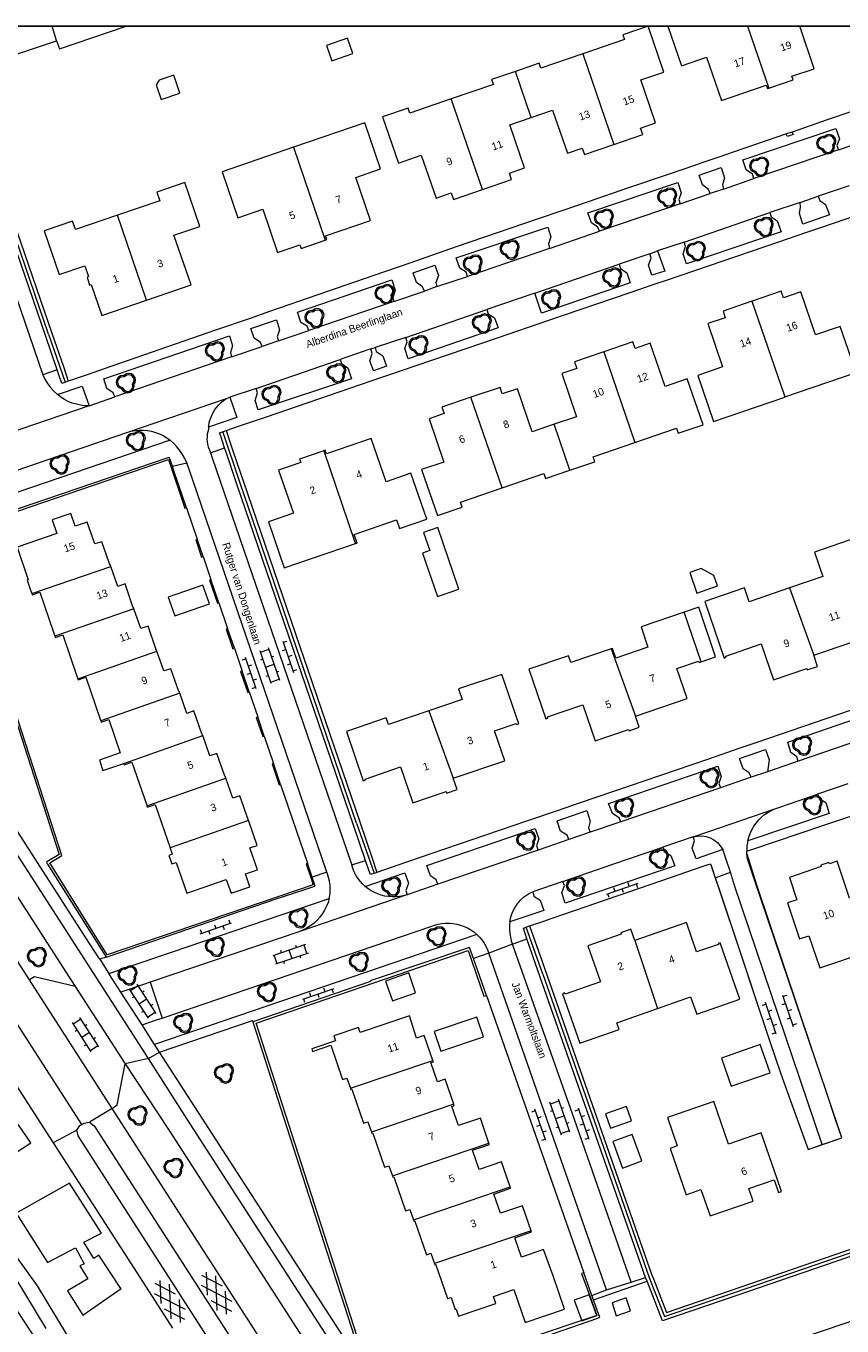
# Model space of a CAD drawing. Header units: metres. Extents: x 231584 to 239351, y 577231 to 577839.
# Tile 5 of 70: x 231675 to 231784, y 577518 to 577691. Entities that reach past the tile are written whole.
import ezdxf
from ezdxf.enums import TextEntityAlignment as Align

# ---------------------------------------------------------------- set-up
doc = ezdxf.new("R2010")
doc.units = ezdxf.units.M
doc.header["$MEASUREMENT"] = 0
for name, color, linetype, lineweight in [('B01', 1, 'Continuous', 0), ('B02', 12, 'Continuous', 0), ('B03', 12, 'Continuous', 0), ('B07', 12, 'Continuous', 0), ('B14', 1, 'Continuous', 0), ('HAAG', 7, 'Continuous', 0), ('S01', 7, 'Continuous', 0), ('S02', 7, 'Continuous', 0), ('S03', 7, 'Continuous', 0), ('s_BOOM', 7, 'Continuous', 0), ('T00', 34, 'Continuous', 0), ('T01', 1, 'Continuous', 0), ('T09', 72, 'Continuous', 0), ('T10', 7, 'Continuous', 0), ('V01', 8, 'Continuous', 0), ('V02', 253, 'Continuous', 0), ('W00', 140, 'Continuous', 0), ('Z02_huisnummer', 7, 'Continuous', 0), ('Z06_straatnaam', 7, 'Continuous', 0)]:
    doc.layers.add(name, color=color, linetype=linetype, lineweight=lineweight)
doc.styles.add('Style-CHAR_FAST_FONT', font='CHAR_FAST_FONT.shx')

# ---------------------------------------------------------------- blocks, each defined once
blk = doc.blocks.new('BOOM')
at = {"lineweight": -2, "flags": 128}
blk.add_lwpolyline([(12.8, 4), (12.1, 7.4), (10.2, 10.2), (7.3, 12.1), (3.9, 12.8), (0.4, 12.1), (-2.5, 10.1), (-3.9, 10.2), (-7.3, 9.5), (-10.2, 7.6), (-12.1, 4.8), (-12.8, 1.4), (-12.3, -1.4), (-11, -3.9), (-8.9, -5.8), (-6.2, -7), (-3, -11.2), (2.1, -12.8), (5.5, -12.1), (8.4, -10.2), (10.3, -7.4), (11, -4), (10.7, -1.7), (12.1, 0.9), (12.8, 4)], dxfattribs=at)
blk.add_lwpolyline([(11, 4), (10.5, 6.7), (8.9, 8.9), (6.7, 10.5), (3.9, 11), (1.1, 10.5), (-2, 8.3), (-3.8, 8.5), (-6.7, 7.9), (-8.9, 6.4), (-10.5, 4.2), (-11, 1.4), (-10.7, -0.9), (-9.6, -2.9), (-7.9, -4.4), (-5.1, -5.7), (-2, -9.7), (2.2, -11), (4.9, -10.5), (7.1, -9), (8.7, -6.7), (9.2, -3.9), (8.9, -1.3), (10.5, 1.5)], close=True, dxfattribs=at)
blk = doc.blocks.new('GV6')
at = {"color": 0, "linetype": 'Continuous', "ltscale": 10, "flags": 128}
for points in [[(0.1, -3.8), (26.5, 11.5)], [(26.5, -11.5), (0.1, 3.8)], [(50.7, -11.5), (10.9, 11.5)], [(10.9, -11.5), (50.7, 11.5)], [(61.6, -3.8), (35.1, 11.5)], [(35.1, -11.5), (61.6, 3.7)]]:
    blk.add_lwpolyline(points, dxfattribs=at)
blk = doc.blocks.new('OV6')
at = {"color": 0}
for p, q in [((0, 0), (44, 0)), ((2, 5), (2, 0)), ((12, 0), (12, -5)), ((22, 5), (22, 0)), ((32, 0), (32, -5)), ((42, 5), (42, 0))]:
    blk.add_line(p, q, dxfattribs=at)
blk = doc.blocks.new('OV2')
at = {"color": 0}
for p, q in [((3.1, -23), (3.1, 23)), ((3.1, 21), (15.1, 21)), ((15.1, -23), (15.1, 23)), ((0.1, 11.5), (3.1, 11.5)), ((3.1, 0), (15.1, 0)), ((15.1, 10.5), (18.1, 10.5)), ((0.1, -11.5), (3.1, -11.5)), ((15.1, -10.5), (18.1, -10.5)), ((3.1, -21), (15.1, -21))]:
    blk.add_line(p, q, dxfattribs=at)

msp = doc.modelspace()

# ---------------------------------------------------------------- linework, layer by layer
at = {"flags": 128}
for points in [[(231583.557, 577690.779), (232382.246, 577690.779), (232382.246, 577231.173), (231583.557, 577231.173)], [(232382.246, 577231.173), (232382.246, 577690.779), (231583.557, 577690.779), (231583.557, 577231.173)]]:
    msp.add_lwpolyline(points, close=True, dxfattribs=at)
at = {"layer": 'B01', "flags": 128}
for points in [[(231679.397, 577688.82), (231679.772, 577687.736), (231688.654, 577690.779)], [(231757.86, 577690.779), (231754.511, 577689.624), (231754.738, 577688.967), (231749.196, 577687.074)], [(231753.31, 577675.056), (231757.156, 577676.366), (231756.863, 577677.226), (231758.862, 577677.91), (231756.921, 577683.635), (231759.941, 577684.672), (231757.867, 577690.779)], [(231760.501, 577690.779), (231762.311, 577685.497), (231765.613, 577686.628), (231767.6, 577680.897), (231773.528, 577682.949), (231773.691, 577682.469), (231773.89, 577682.536)], [(231773.89, 577682.536), (231777.118, 577683.63), (231776.947, 577684.133), (231779.88, 577685.1), (231778.008, 577690.779)], [(231670.595, 577684.691), (231673.916, 577685.793), (231673.555, 577686.881), (231679.397, 577688.82)], [(231749.196, 577687.074), (231743.644, 577685.178), (231743.418, 577685.838), (231740.273, 577684.762)], [(231740.273, 577684.762), (231737.117, 577683.683), (231737.344, 577683.02), (231731.738, 577681.094)], [(231731.738, 577681.094), (231726.252, 577679.209), (231726.024, 577679.875), (231722.653, 577678.718), (231724.752, 577672.603), (231727.755, 577673.649), (231729.739, 577667.951), (231731.757, 577668.639), (231732.053, 577667.775), (231735.915, 577669.099)], [(231742.365, 577678.653), (231745.202, 577679.628), (231747.162, 577673.904), (231749.144, 577674.583), (231749.433, 577673.735), (231753.31, 577675.056)], [(231715.041, 577662.377), (231715.256, 577662.451), (231715.094, 577662.924), (231721.036, 577664.956), (231719.079, 577670.679), (231722.38, 577671.808), (231720.283, 577677.924), (231710.826, 577674.683)], [(231735.915, 577669.099), (231739.755, 577670.416), (231739.464, 577671.265), (231741.461, 577671.945), (231739.51, 577677.672), (231742.365, 577678.653)], [(231710.826, 577674.683), (231701.372, 577671.441), (231703.468, 577665.332), (231706.778, 577666.467), (231708.726, 577660.746), (231711.671, 577661.753), (231711.835, 577661.276), (231715.041, 577662.377)], [(231691.339, 577654.398), (231697.251, 577656.422), (231694.978, 577663.025), (231698.392, 577664.196), (231696.406, 577670.005), (231692.725, 577668.747), (231693.117, 577667.602), (231687.481, 577665.667)], [(231687.481, 577665.667), (231681.928, 577663.761), (231681.537, 577664.906), (231677.77, 577663.621), (231679.75, 577657.817), (231683.157, 577658.981), (231683.656, 577657.528), (231683.442, 577657.456), (231683.793, 577656.411), (231684.014, 577656.485), (231685.427, 577652.374), (231691.339, 577654.398)], [(231776.022, 577641.562), (231785.464, 577644.789), (231783.352, 577650.93), (231780.065, 577649.8), (231778.113, 577655.507), (231775.813, 577654.72), (231775.519, 577655.577), (231771.665, 577654.256), (231771.65, 577654.251)], [(231771.65, 577654.251), (231767.812, 577652.936), (231768.104, 577652.083), (231765.799, 577651.295), (231767.762, 577645.557), (231764.457, 577644.429), (231766.559, 577638.327), (231776.002, 577641.555), (231776.022, 577641.562)], [(231756.101, 577635.517), (231761.647, 577637.418), (231761.871, 577636.748), (231765.154, 577637.847), (231763.048, 577643.955), (231760.114, 577642.943), (231758.151, 577648.683), (231756.138, 577647.994), (231755.838, 577648.866), (231751.988, 577647.54)], [(231751.988, 577647.54), (231748.124, 577646.21), (231748.419, 577645.354), (231746.422, 577644.671), (231748.38, 577638.947), (231745.424, 577637.937)], [(231745.424, 577637.937), (231742.481, 577636.931), (231740.531, 577642.658), (231738.532, 577641.977), (231738.238, 577642.839), (231734.355, 577641.515)], [(231734.355, 577641.515), (231730.528, 577640.21), (231730.821, 577639.352), (231728.81, 577638.667), (231730.773, 577632.933), (231727.83, 577631.92), (231729.93, 577625.821), (231733.197, 577626.93), (231732.972, 577627.593), (231738.495, 577629.49)], [(231719.047, 577622.112), (231719.261, 577622.185), (231718.873, 577623.321), (231724.51, 577625.245), (231724.898, 577624.109), (231728.521, 577625.347), (231726.418, 577631.46), (231723.105, 577630.32), (231721.139, 577636.054), (231715.213, 577634.022), (231715.051, 577634.492), (231714.847, 577634.422)], [(231714.847, 577634.422), (231711.626, 577633.31), (231711.786, 577632.847), (231708.855, 577631.842), (231710.812, 577626.133), (231707.496, 577625.002), (231709.584, 577618.882), (231719.047, 577622.112)], [(231747.509, 577631.835), (231750.805, 577632.955), (231750.578, 577633.624), (231756.101, 577635.517)], [(231738.495, 577629.49), (231744.041, 577631.396), (231744.266, 577630.733), (231747.509, 577631.835)], [(231686.61, 577619.086), (231686.531, 577619.314), (231686.458, 577619.296), (231686.367, 577619.562), (231685.41, 577622.363), (231684.475, 577622.058), (231683.481, 577624.942), (231681.885, 577624.403), (231681.301, 577626.092), (231678.813, 577625.242), (231679.426, 577623.443), (231674.155, 577621.643), (231675.645, 577617.28), (231675.522, 577617.239), (231675.962, 577615.951), (231676.124, 577615.477)], [(231779.867, 577607.307), (231786.69, 577609.644), (231785.344, 577613.622), (231788.221, 577614.602), (231788.276, 577614.441), (231788.56, 577614.538), (231785.698, 577622.94), (231779.952, 577620.983), (231781.053, 577617.751), (231776.647, 577616.244)], [(231689.66, 577613.469), (231689.582, 577613.695), (231689.531, 577613.695), (231689.481, 577613.841), (231688.491, 577616.755), (231687.53, 577616.435), (231686.61, 577619.086)], [(231676.124, 577615.477), (231676.182, 577615.308), (231677.186, 577615.651), (231679.031, 577610.246), (231679.17, 577609.84)], [(231776.647, 577616.244), (231771.26, 577614.402), (231770.639, 577616.218), (231765.378, 577614.419), (231767.941, 577606.926), (231768.225, 577607.023), (231768.17, 577607.184), (231772.862, 577608.789), (231774.488, 577604.042), (231778.916, 577605.558), (231778.985, 577605.355), (231780.353, 577605.819), (231779.867, 577607.307)], [(231692.71, 577607.855), (231692.635, 577608.071), (231692.588, 577608.072), (231692.56, 577608.152), (231691.535, 577611.134), (231690.577, 577610.824), (231689.66, 577613.469)], [(231762.675, 577613.011), (231756.938, 577611.059), (231757.855, 577608.363), (231753.599, 577606.921), (231753.165, 577608.2), (231752.993, 577608.141)], [(231764.912, 577606.437), (231762.675, 577613.011)], [(231679.17, 577609.84), (231679.228, 577609.67), (231680.241, 577610.016), (231682.112, 577604.537), (231682.231, 577604.188)], [(231695.754, 577602.247), (231695.689, 577602.431), (231695.674, 577602.474), (231695.618, 577602.468), (231694.571, 577605.513), (231693.626, 577605.211), (231692.71, 577607.855)], [(231752.993, 577608.141), (231747.625, 577606.323), (231747.323, 577607.214), (231742.057, 577605.43), (231744.285, 577598.852), (231744.569, 577598.948), (231744.515, 577599.109), (231749.216, 577600.701), (231750.837, 577595.946), (231755.278, 577597.46), (231755.35, 577597.259), (231756.698, 577597.738), (231756.197, 577599.209)], [(231756.197, 577599.209), (231763.05, 577601.546), (231761.694, 577605.522), (231764.573, 577606.501), (231764.628, 577606.34), (231764.912, 577606.437)], [(231682.231, 577604.188), (231682.28, 577604.045), (231683.293, 577604.39), (231685.198, 577598.813), (231685.278, 577598.58)], [(231732.013, 577590.966), (231738.853, 577593.302), (231737.506, 577597.278), (231740.371, 577598.249), (231740.426, 577598.088), (231740.71, 577598.184), (231738.482, 577604.762), (231732.742, 577602.818), (231733.209, 577601.44), (231728.793, 577599.933)], [(231698.806, 577596.627), (231698.776, 577596.713), (231698.726, 577596.854), (231698.666, 577596.853), (231697.619, 577599.913), (231696.694, 577599.582), (231695.754, 577602.247)], [(231728.793, 577599.933), (231723.422, 577598.1), (231723.118, 577598.989), (231717.847, 577597.19), (231720.092, 577590.613), (231720.376, 577590.71), (231720.321, 577590.871), (231725.02, 577592.475), (231726.65, 577587.701), (231731.07, 577589.211), (231731.137, 577589.012), (231732.521, 577589.477), (231732.013, 577590.966)], [(231685.278, 577598.58), (231685.336, 577598.41), (231686.349, 577598.756), (231687.855, 577594.345)], [(231701.852, 577591.01), (231701.772, 577591.238), (231701.711, 577591.234), (231700.679, 577594.273), (231699.746, 577593.954), (231698.806, 577596.627)], [(231687.855, 577594.345), (231685.082, 577593.397), (231685.56, 577591.998)], [(231685.56, 577591.998), (231688.333, 577592.946)], [(231688.333, 577592.946), (231688.391, 577592.775), (231689.404, 577593.121), (231691.357, 577587.406), (231691.383, 577587.329)], [(231704.862, 577585.365), (231703.724, 577588.657), (231702.788, 577588.347), (231701.852, 577591.01)], [(231691.383, 577587.329), (231691.441, 577587.159), (231692.463, 577587.509), (231694.464, 577581.724)], [(231694.464, 577581.724), (231694.47, 577581.706), (231694.754, 577580.884), (231694.291, 577580.724), (231694.673, 577579.618), (231695.259, 577579.821), (231696.673, 577575.728), (231701.919, 577577.541), (231702.546, 577575.727), (231705.032, 577576.586), (231704.444, 577578.287), (231706.05, 577578.843), (231705.047, 577581.744), (231705.999, 577582.073), (231704.887, 577585.292), (231704.862, 577585.365)], [(231780.778, 577579.44), (231780.841, 577579.254), (231776.608, 577577.821), (231777.608, 577574.844), (231776.381, 577574.433), (231777.975, 577569.679), (231779.204, 577570.091), (231780.64, 577565.814), (231786.972, 577567.931), (231786.674, 577568.823), (231791.66, 577570.489), (231789.52, 577576.894), (231789.235, 577576.799), (231789.289, 577576.638), (231784.577, 577575.063), (231782.955, 577579.969), (231781.926, 577579.621), (231781.862, 577579.809), (231780.778, 577579.44)], [(231756.114, 577569.46), (231755.593, 577570.947), (231754.242, 577570.474), (231754.31, 577570.279), (231749.874, 577568.726), (231751.539, 577563.969), (231746.848, 577562.327), (231746.792, 577562.487), (231746.509, 577562.388), (231748.804, 577555.823), (231754.051, 577557.655), (231753.741, 577558.542), (231759.122, 577560.428)], [(231759.122, 577560.428), (231763.512, 577561.966), (231764.318, 577559.667), (231770.041, 577561.673), (231767.429, 577569.154), (231767.146, 577569.06), (231767.2, 577568.899), (231764.313, 577567.94), (231762.943, 577571.855), (231756.114, 577569.46)], [(231729.324, 577553.533), (231728.174, 577556.862), (231727.142, 577556.506), (231726.229, 577559.478), (231719.676, 577557.254), (231719.451, 577557.917), (231716.165, 577556.801), (231716.39, 577556.138), (231713.253, 577555.073), (231713.373, 577554.723), (231715.766, 577555.544), (231717.324, 577551.005), (231717.901, 577551.202), (231718.405, 577549.854)], [(231732.095, 577547.726), (231730.957, 577551.044), (231729.926, 577550.704), (231729.052, 577553.251), (231729.382, 577553.366), (231729.324, 577553.533)], [(231718.405, 577549.854), (231718.368, 577549.841), (231718.427, 577549.67), (231718.559, 577549.716), (231720.111, 577545.195), (231720.698, 577545.396), (231721.17, 577544.02)], [(231760.431, 577545.983), (231761.73, 577542.2), (231760.785, 577541.875), (231762.899, 577535.718), (231764.885, 577536.4), (231766.095, 577532.901), (231771.808, 577534.867), (231771.249, 577536.537), (231774.611, 577537.697), (231775.174, 577536.019), (231775.553, 577536.147), (231774.991, 577537.82), (231772.887, 577543.948), (231768.518, 577542.448), (231766.579, 577548.094), (231760.431, 577545.983)], [(231736.765, 577542.567), (231735.632, 577545.893), (231732.705, 577544.893), (231731.821, 577547.445), (231732.152, 577547.558), (231732.095, 577547.726)], [(231721.17, 577544.02), (231721.227, 577543.854), (231721.359, 577543.899), (231722.911, 577539.378), (231723.488, 577539.576), (231723.955, 577538.213)], [(231739.576, 577536.752), (231738.415, 577540.092), (231735.466, 577539.089), (231734.596, 577541.645), (231736.821, 577542.402), (231736.765, 577542.567)], [(231723.955, 577538.213), (231724.013, 577538.044), (231724.137, 577538.086), (231725.689, 577533.565), (231726.266, 577533.763), (231726.733, 577532.399)], [(231742.35, 577530.953), (231741.197, 577534.263), (231738.281, 577533.261), (231737.394, 577535.811), (231739.633, 577536.589), (231739.576, 577536.752)], [(231726.733, 577532.399), (231726.791, 577532.231), (231726.924, 577532.276), (231726.94, 577532.228), (231728.476, 577527.755), (231729.052, 577527.953), (231729.52, 577526.591)], [(231746.778, 577520.542), (231745.264, 577524.953), (231743.984, 577528.455), (231741.067, 577527.434), (231740.172, 577530.002), (231742.41, 577530.782), (231742.35, 577530.953)], [(231729.52, 577526.591), (231729.578, 577526.421), (231729.71, 577526.466), (231729.727, 577526.416), (231731.263, 577521.945), (231731.735, 577522.108), (231732.287, 577520.499), (231732.391, 577520.535), (231732.713, 577519.599), (231737.678, 577521.303), (231737.357, 577522.239), (231740.062, 577523.168)], [(231740.062, 577523.168), (231741.576, 577518.757), (231746.778, 577520.542)]]:
    msp.add_lwpolyline(points, dxfattribs=at)
at = {"layer": 'B02', "flags": 128}
for points in [[(231715.906, 577686.154), (231718.704, 577687.117), (231718.004, 577689.151), (231715.206, 577688.188), (231715.906, 577686.154)], [(231695.766, 577681.867), (231694.945, 577684.265), (231692.998, 577683.598), (231692.633, 577682.957), (231693.296, 577681.022), (231695.766, 577681.867)], [(231764.328, 577615.551), (231767.074, 577616.509), (231766.602, 577617.86), (231764.925, 577618.791), (231763.385, 577618.254), (231764.328, 577615.551)], [(231695.081, 577612.539), (231699.679, 577614.12), (231698.825, 577616.604), (231694.227, 577615.023), (231695.081, 577612.539)], [(231764.58, 577613.663), (231762.675, 577613.011)], [(231766.827, 577607.092), (231764.58, 577613.663)], [(231764.912, 577606.437), (231766.827, 577607.092)], [(231768.911, 577550.111), (231774.048, 577551.907), (231772.743, 577555.639), (231767.606, 577553.843), (231768.911, 577550.111)], [(231755.653, 577545.51), (231755.011, 577547.41), (231752.232, 577546.471), (231752.874, 577544.571), (231755.653, 577545.51)], [(231757.061, 577540.217), (231755.775, 577543.72), (231753.181, 577542.768), (231754.467, 577539.265), (231757.061, 577540.217)]]:
    msp.add_lwpolyline(points, dxfattribs=at)
at = {"layer": 'B03', "flags": 128}
msp.add_lwpolyline([(231753.641, 577519.661), (231755.529, 577520.34), (231754.943, 577522.028), (231753.083, 577521.395), (231753.641, 577519.661)], dxfattribs=at)
at = {"layer": 'B07'}
msp.add_line((231771.062, 577690.779), (231773.89, 577682.536), dxfattribs=at)
at = {"layer": 'B07', "flags": 128}
for points in [[(231679.397, 577688.82), (231679.381, 577688.866), (231678.803, 577690.779)], [(231749.196, 577687.074), (231753.31, 577675.056)], [(231742.365, 577678.653), (231740.273, 577684.762)], [(231735.915, 577669.099), (231731.738, 577681.094)], [(231710.826, 577674.683), (231715.041, 577662.377)], [(231691.339, 577654.398), (231687.481, 577665.667)], [(231771.65, 577654.251), (231775.871, 577641.999), (231776.022, 577641.562)], [(231751.988, 577647.54), (231756.101, 577635.517)], [(231738.495, 577629.49), (231734.355, 577641.515)], [(231747.509, 577631.835), (231745.424, 577637.937)], [(231714.847, 577634.422), (231718.94, 577622.425), (231719.047, 577622.112)], [(231676.124, 577615.477), (231686.61, 577619.086)], [(231776.647, 577616.244), (231779.867, 577607.307)], [(231689.66, 577613.469), (231679.17, 577609.84)], [(231682.231, 577604.188), (231692.71, 577607.855)], [(231752.993, 577608.141), (231756.197, 577599.209)], [(231695.754, 577602.247), (231685.278, 577598.58)], [(231728.793, 577599.933), (231732.013, 577590.966)], [(231688.333, 577592.946), (231698.806, 577596.627)], [(231691.383, 577587.329), (231701.852, 577591.01)], [(231704.862, 577585.365), (231694.464, 577581.724)], [(231756.114, 577569.46), (231759.122, 577560.428)], [(231718.405, 577549.854), (231729.324, 577553.533)], [(231732.095, 577547.726), (231721.17, 577544.02)], [(231723.955, 577538.213), (231736.765, 577542.567)], [(231726.733, 577532.399), (231739.576, 577536.752)], [(231742.35, 577530.953), (231729.52, 577526.591)]]:
    msp.add_lwpolyline(points, dxfattribs=at)
at = {"layer": 'B14', "flags": 128}
for points in [[(231728.901, 577621.184), (231727.926, 577620.849), (231729.913, 577615.074), (231732.781, 577616.061), (231729.97, 577624.232), (231728.077, 577623.58), (231728.901, 577621.184)], [(231726.112, 577565.148), (231723.038, 577564.073), (231723.962, 577561.432), (231727.036, 577562.507), (231726.112, 577565.148)], [(231730.374, 577554.756), (231736.033, 577556.662), (231735.148, 577559.288), (231729.489, 577557.381), (231730.374, 577554.756)], [(231750.06, 577522.45), (231748.078, 577521.725), (231749.082, 577518.978)], [(231751.064, 577519.703), (231750.06, 577522.45)], [(231749.082, 577518.978), (231751.064, 577519.703)]]:
    msp.add_lwpolyline(points, dxfattribs=at)
at = {"layer": 'HAAG'}
msp.add_line((231678.35, 577649.881), (231664.304, 577690.779), dxfattribs=at)
at = {"layer": 'HAAG', "flags": 128}
for points in [[(231678.35, 577649.881), (231680.561, 577643.51)], [(231703.763, 577630.143), (231701.466, 577636.967)], [(231719.186, 577585.031), (231703.763, 577630.143)], [(231719.186, 577585.031), (231721.549, 577578.368)], [(231743.912, 577565.003), (231757.954, 577524.893), (231758.155, 577524.381), (231760.053, 577519.548), (231769.346, 577522.739), (231812.124, 577537.429), (231841.667, 577547.399), (231848.505, 577549.726), (231894.69, 577565.591), (231888.582, 577583.369)], [(231770.983, 577580.966), (231772.23, 577576.816)], [(231766.152, 577579.632), (231769.546, 577569.497)], [(231772.23, 577576.816), (231779.56, 577555.128)], [(231743.912, 577565.003), (231741.718, 577571.232)], [(231769.546, 577569.497), (231774.033, 577556.068)], [(231776.902, 577547.818), (231779.102, 577541.736), (231783.576, 577543.249), (231781.698, 577548.806)]]:
    msp.add_lwpolyline(points, dxfattribs=at)
at = {"layer": 'T00', "flags": 128}
for points in [[(231664.768, 577690.779), (231678.775, 577650.028), (231680.348, 577645.451), (231680.939, 577643.641)], [(231776.979, 577676.713), (231776.23, 577676.457)], [(231701.883, 577637.109), (231702.552, 577635.096), (231702.783, 577634.401), (231704.189, 577630.288), (231719.612, 577585.176), (231721.255, 577580.369), (231721.891, 577578.484)], [(231742.154, 577571.387), (231743.806, 577566.666), (231758.376, 577525.049), (231758.574, 577524.545), (231760.315, 577520.113), (231811.98, 577537.855), (231841.522, 577547.825), (231848.359, 577550.151), (231894.118, 577565.871), (231888.157, 577583.223), (231888.025, 577583.608)], [(231672.665, 577540.461), (231676.003, 577542.586), (231674.338, 577544.982), (231670.944, 577542.743), (231672.665, 577540.461)], [(231682.877, 577519.724), (231687.96, 577523.278), (231687.949, 577523.272), (231685.021, 577527.722), (231684.336, 577527.263), (231683.015, 577529.431), (231685.355, 577530.638), (231681.106, 577537.256), (231674.029, 577533.292), (231678.221, 577526.73), (231681.931, 577528.685), (231683.08, 577526.573), (231682.51, 577526.286), (231683.544, 577524.574), (231680.862, 577522.965), (231682.877, 577519.724)]]:
    msp.add_lwpolyline(points, dxfattribs=at)
at = {"layer": 'T01', "flags": 128}
for points in [[(231694.762, 577632.364), (231694.419, 577633.339), (231694.347, 577633.543), (231694.164, 577633.481), (231666.074, 577623.919), (231665.873, 577623.851)], [(231712.683, 577579.705), (231712.493, 577579.64), (231713.115, 577577.813), (231713.445, 577576.845), (231686.116, 577567.546), (231678.499, 577579.759), (231680.111, 577580.745), (231666.159, 577623.658), (231694.234, 577633.275), (231696.438, 577626.8), (231696.64, 577626.868)], [(231696.64, 577626.868), (231695.018, 577631.636), (231694.762, 577632.364)], [(231665.873, 577623.851), (231665.958, 577623.589), (231679.74, 577580.864), (231678.333, 577580.026), (231678.046, 577579.855), (231678.215, 577579.585), (231685.833, 577567.45), (231685.963, 577567.242)], [(231698.066, 577622.675), (231697.866, 577622.607), (231698.645, 577620.318), (231698.844, 577620.388)], [(231698.844, 577620.388), (231698.066, 577622.675)], [(231699.881, 577617.341), (231699.68, 577617.277), (231700.73, 577614.192), (231700.928, 577614.263)], [(231700.928, 577614.263), (231699.881, 577617.341)], [(231702.096, 577610.829), (231701.896, 577610.767), (231702.788, 577608.147), (231702.985, 577608.215)], [(231702.985, 577608.215), (231702.096, 577610.829)], [(231704.009, 577605.205), (231703.813, 577605.138), (231704.757, 577602.363), (231704.952, 577602.433)], [(231704.952, 577602.433), (231704.009, 577605.205)], [(231706.083, 577599.109), (231705.89, 577599.037), (231706.751, 577596.506), (231706.944, 577596.576)], [(231706.944, 577596.576), (231706.083, 577599.109)], [(231708.18, 577592.944), (231707.987, 577592.877), (231708.932, 577590.101), (231709.124, 577590.169)], [(231709.124, 577590.169), (231708.18, 577592.944)], [(231713.306, 577577.874), (231712.683, 577579.705)], [(231685.963, 577567.242), (231686.245, 577567.339), (231699.636, 577571.939), (231708.659, 577575.014), (231709.36, 577575.247), (231713.517, 577576.631), (231713.708, 577576.694), (231713.635, 577576.909), (231713.361, 577577.713), (231713.306, 577577.874)], [(231734.719, 577567.068), (231734.178, 577568.535), (231721.018, 577564.099), (231721.055, 577563.996), (231705.435, 577558.658)], [(231751.064, 577519.703), (231722.542, 577510.132), (231720.539, 577512.942), (231705.876, 577558.482), (231734.008, 577568.107), (231736.075, 577562.067), (231736.435, 577562.176)], [(231736.435, 577562.176), (231734.719, 577567.068)], [(231705.435, 577558.658), (231714.489, 577530.479), (231715.157, 577528.423), (231717.139, 577522.322), (231720.264, 577512.701), (231722.491, 577509.631)], [(231749.342, 577525.381), (231749.026, 577525.28), (231750.341, 577521.68), (231751.064, 577519.703)], [(231750.423, 577522.369), (231749.342, 577525.381)], [(231750.636, 577521.782), (231750.423, 577522.369)], [(231722.491, 577509.631), (231739.143, 577515.326), (231739.169, 577515.202), (231751.188, 577519.364), (231751.478, 577519.464), (231751.356, 577519.801), (231750.636, 577521.782)]]:
    msp.add_lwpolyline(points, dxfattribs=at)
at = {"layer": 'T09', "flags": 128}
msp.add_lwpolyline([(231681.983, 577515.16), (231676.858, 577523.655), (231671.667, 577530.824)], dxfattribs=at)
at = {"layer": 'T10', "flags": 128}
for points in [[(231895.025, 577566.002), (231895.003, 577565.223), (231848.651, 577549.3), (231841.813, 577546.973), (231812.27, 577537.003), (231769.492, 577522.313), (231759.792, 577518.982)], [(231897.996, 577557.208), (231771.692, 577514.47)], [(231750.636, 577521.782), (231757.73, 577524.234)], [(231757.73, 577524.234), (231757.529, 577524.746)], [(231759.792, 577518.982), (231757.73, 577524.234)]]:
    msp.add_lwpolyline(points, dxfattribs=at)
at = {"layer": 'V01', "flags": 128}
for points in [[(231639.272, 577604.259), (231677.992, 577544.102), (231678.949, 577542.615)], [(231675.802, 577564.231), (231655.524, 577595.768)], [(231686.787, 577547.165), (231675.802, 577564.231)], [(231682.764, 577545.059), (231671.363, 577562.744)], [(231686.787, 577547.165), (231683.765, 577545.338)], [(231717.099, 577500), (231697.322, 577530.778), (231686.787, 577547.165)], [(231682.098, 577544.271), (231682.497, 577544.913), (231682.764, 577545.059)], [(231682.764, 577545.059), (231683.031, 577545.204), (231683.765, 577545.338)], [(231683.765, 577545.338), (231684.394, 577544.866), (231713.273, 577500)], [(231682.098, 577544.271), (231678.949, 577542.615)], [(231710.218, 577500), (231682.264, 577543.526), (231682.098, 577544.271)], [(231678.949, 577542.615), (231690.478, 577524.707), (231694.773, 577518.036)]]:
    msp.add_lwpolyline(points, dxfattribs=at)
at = {"layer": 'V02'}
msp.add_line((231661.735, 577690.779), (231677.567, 577644.511), dxfattribs=at)
at = {"layer": 'V02', "flags": 128}
for points in [[(231691.584, 577553.791), (231681.887, 577568.916), (231649.04, 577619.837), (231607.763, 577684.047), (231603.404, 577690.779)], [(231679.497, 577645.158), (231677.924, 577649.735), (231663.816, 577690.779)], [(231801.904, 577685.235), (231793.597, 577682.394), (231787.099, 577680.173), (231786.801, 577680.071), (231785.277, 577679.55), (231781.644, 577678.308), (231776.979, 577676.713)], [(231776.23, 577676.457), (231770.458, 577674.484), (231767.142, 577673.35), (231765.152, 577672.67), (231764.165, 577672.333), (231760.677, 577671.14), (231755.281, 577669.296), (231749.919, 577667.463), (231746.565, 577666.316), (231743.171, 577665.155), (231737.855, 577663.338), (231732.56, 577661.506), (231729.137, 577660.321), (231726.379, 577659.366), (231722.761, 577658.114), (231711.495, 577654.216), (231707.639, 577652.881), (231704.933, 577651.945), (231700.489, 577650.407), (231685.716, 577645.295), (231683.581, 577644.556), (231682.284, 577644.107), (231680.939, 577643.641)], [(231771.892, 577670.568), (231771.705, 577671.107), (231770.875, 577671.697), (231770.416, 577673.01), (231782.781, 577677.197), (231783.24, 577675.815), (231782.905, 577674.946), (231783.106, 577674.365)], [(231776.979, 577676.713), (231777.039, 577676.548), (231777.103, 577676.373), (231776.352, 577676.114), (231776.294, 577676.279), (231776.23, 577676.457)], [(231783.106, 577674.365), (231787.117, 577675.72)], [(231783.106, 577674.365), (231771.892, 577670.568)], [(231766.121, 577668.569), (231765.905, 577669.104), (231765.085, 577669.685), (231764.643, 577670.968), (231767.579, 577671.988), (231768.019, 577670.624), (231767.736, 577669.718), (231767.889, 577669.138)], [(231767.889, 577669.138), (231771.892, 577670.568)], [(231751.418, 577663.566), (231751.191, 577664.095), (231750.355, 577664.673), (231749.895, 577665.982), (231761.801, 577670.01), (231762.257, 577668.639), (231761.95, 577667.758), (231762.103, 577667.181)], [(231767.889, 577669.138), (231766.121, 577668.569)], [(231784.521, 577669.561), (231780.449, 577668.208)], [(231762.103, 577667.181), (231751.418, 577663.566)], [(231762.103, 577667.181), (231766.121, 577668.569)], [(231778.063, 577667.373), (231774.006, 577666.019)], [(231780.449, 577668.208), (231780.638, 577667.642), (231781.425, 577667.109), (231781.932, 577665.718), (231778.403, 577664.48), (231777.937, 577665.918), (231778.108, 577666.744), (231778.063, 577667.373)], [(231778.063, 577667.373), (231780.449, 577668.208)], [(231701.883, 577637.109), (231703.656, 577637.715), (231707.243, 577638.94), (231718.307, 577642.72), (231722.695, 577644.219), (231723.492, 577644.491), (231727.121, 577645.73), (231737.876, 577649.404), (231744.562, 577651.689), (231755.472, 577655.416), (231758.928, 577656.596), (231760.331, 577657.075), (231764.074, 577658.354), (231775.192, 577662.152), (231778.775, 577663.376), (231780.668, 577664.023), (231785.971, 577665.834)], [(231774.006, 577666.019), (231774.188, 577665.454), (231774.994, 577664.912), (231775.522, 577663.48), (231762.951, 577659.235), (231762.543, 577660.564), (231762.823, 577661.507), (231762.644, 577662.099)], [(231762.644, 577662.099), (231774.006, 577666.019)], [(231733.921, 577657.538), (231733.719, 577658.108), (231732.895, 577658.668), (231732.398, 577660.002), (231744.552, 577664.088), (231744.968, 577662.8), (231744.637, 577661.869), (231744.774, 577661.264)], [(231744.774, 577661.264), (231751.418, 577663.566)], [(231762.644, 577662.099), (231759.134, 577660.933)], [(231744.774, 577661.264), (231733.921, 577657.538)], [(231758.109, 577660.536), (231754.027, 577659.167)], [(231759.134, 577660.933), (231760.075, 577658.268), (231758.375, 577657.716), (231757.942, 577659.064), (231758.277, 577659.975), (231758.109, 577660.536)], [(231758.109, 577660.536), (231759.134, 577660.933)], [(231728.197, 577655.587), (231727.964, 577656.163), (231727.131, 577656.737), (231726.705, 577658.018), (231729.582, 577659.034), (231730.047, 577657.684), (231729.722, 577656.74), (231729.866, 577656.196)], [(231754.027, 577659.167), (231754.218, 577658.622), (231755.031, 577658.051), (231755.505, 577656.695), (231743.709, 577652.667), (231742.839, 577655.339)], [(231742.839, 577655.339), (231754.027, 577659.167)], [(231712.871, 577650.375), (231712.641, 577650.943), (231711.796, 577651.459), (231711.382, 577652.791), (231723.863, 577657.082), (231724.326, 577655.723), (231724.006, 577654.776), (231724.149, 577654.245)], [(231729.866, 577656.196), (231733.921, 577657.538)], [(231724.149, 577654.245), (231728.197, 577655.587)], [(231729.866, 577656.196), (231728.197, 577655.587)], [(231742.839, 577655.339), (231736.457, 577653.152)], [(231724.149, 577654.245), (231712.871, 577650.375)], [(231736.457, 577653.152), (231736.648, 577652.607), (231737.49, 577652.069), (231737.96, 577650.735), (231726.03, 577646.613), (231725.592, 577647.996), (231725.895, 577648.882), (231725.736, 577649.469)], [(231725.736, 577649.469), (231736.457, 577653.152)], [(231706.686, 577648.263), (231706.467, 577648.796), (231705.598, 577649.364), (231705.179, 577650.667), (231708.572, 577651.799), (231708.987, 577650.484), (231708.654, 577649.546), (231708.842, 577648.992)], [(231687.148, 577641.57), (231686.889, 577642.117), (231686.088, 577642.665), (231685.657, 577643.99), (231702.341, 577649.687), (231702.759, 577648.357), (231702.46, 577647.457), (231702.624, 577646.882)], [(231708.842, 577648.992), (231712.871, 577650.375)], [(231702.624, 577646.882), (231706.686, 577648.263)], [(231708.842, 577648.992), (231706.686, 577648.263)], [(231721.659, 577648.121), (231721.811, 577647.6), (231722.661, 577647.031), (231723.175, 577645.64), (231721.457, 577645.024), (231721.432, 577645.056), (231720.976, 577646.373), (231721.248, 577647.315), (231721.083, 577647.927)], [(231721.083, 577647.927), (231721.659, 577648.121)], [(231725.736, 577649.469), (231721.659, 577648.121)], [(231702.624, 577646.882), (231687.148, 577641.57)], [(231717.019, 577646.541), (231717.191, 577645.989), (231718.06, 577645.434), (231718.509, 577643.954), (231706.166, 577639.843), (231705.726, 577641.106), (231706.045, 577642.094), (231705.89, 577642.692)], [(231705.89, 577642.692), (231717.019, 577646.541)], [(231721.083, 577647.927), (231717.019, 577646.541)], [(231679.497, 577645.158), (231677.567, 577644.511)], [(231677.567, 577644.511), (231677.866, 577643.918), (231678.216, 577643.354), (231678.614, 577642.823), (231679.057, 577642.328), (231679.542, 577641.875)], [(231680.939, 577643.641), (231680.742, 577643.573), (231680.088, 577643.347), (231679.623, 577644.773), (231679.497, 577645.158)], [(231679.542, 577641.875), (231682.815, 577642.985), (231683.705, 577640.396)], [(231683.705, 577640.396), (231683.14, 577640.407), (231682.579, 577640.471), (231682.026, 577640.585), (231681.486, 577640.749), (231680.963, 577640.962), (231680.462, 577641.223), (231679.987, 577641.528), (231679.542, 577641.875)], [(231683.705, 577640.396), (231687.148, 577641.57)], [(231688.733, 577636.86), (231701.945, 577641.371)], [(231702.392, 577641.525), (231703.323, 577638.828), (231699.574, 577637.548)], [(231699.574, 577637.548), (231699.589, 577637.715), (231699.666, 577638.157), (231699.783, 577638.591), (231699.938, 577639.013), (231700.129, 577639.42), (231700.356, 577639.808), (231700.616, 577640.174), (231700.907, 577640.517), (231701.227, 577640.832), (231701.574, 577641.117), (231701.945, 577641.371)], [(231701.945, 577641.371), (231702.392, 577641.525)], [(231705.89, 577642.692), (231702.392, 577641.525)], [(231683.705, 577640.396), (231670.839, 577635.996)], [(231651.993, 577624.237), (231688.733, 577636.86)], [(231688.733, 577636.86), (231689.266, 577637.006), (231689.809, 577637.104), (231690.359, 577637.153), (231690.912, 577637.154), (231691.462, 577637.105), (231692.006, 577637.007), (231692.539, 577636.862), (231693.056, 577636.669), (231693.555, 577636.431), (231694.03, 577636.15), (231694.479, 577635.828)], [(231699.574, 577637.548), (231699.55, 577637.267), (231699.458, 577636.946), (231699.394, 577636.617), (231699.361, 577636.285), (231699.357, 577635.95), (231699.383, 577635.617), (231699.439, 577635.288), (231699.525, 577634.964), (231699.639, 577634.65), (231699.808, 577634.139)], [(231701.7, 577634.805), (231701.186, 577636.352), (231701.031, 577636.818), (231701.762, 577637.068), (231701.883, 577637.109)], [(231694.479, 577635.828), (231650.541, 577620.842)], [(231696.686, 577632.807), (231696.426, 577633.38), (231696.119, 577633.93), (231695.768, 577634.453), (231695.376, 577634.946), (231694.946, 577635.405), (231694.479, 577635.828)], [(231699.808, 577634.139), (231701.7, 577634.805)], [(231720.403, 577580.078), (231718.76, 577584.885), (231703.337, 577629.997), (231701.931, 577634.11), (231701.7, 577634.805)], [(231694.762, 577632.364), (231696.686, 577632.807)], [(231715.269, 577578.495), (231696.9, 577632.215), (231696.686, 577632.807)], [(231699.808, 577634.139), (231700.023, 577633.492), (231718.429, 577579.846), (231718.558, 577579.471)], [(231696.64, 577626.868), (231698.066, 577622.675)], [(231860.714, 577625.954), (231858.858, 577625.319), (231854.551, 577623.846), (231841.091, 577619.244), (231836.704, 577617.743), (231824.266, 577613.491), (231819.844, 577611.979), (231817.413, 577611.147), (231813.104, 577609.674), (231800.58, 577605.391), (231796.168, 577603.883), (231793.663, 577603.026), (231789.434, 577601.58), (231776.823, 577597.268), (231772.424, 577595.764), (231770.057, 577594.954), (231765.762, 577593.485), (231753.265, 577589.213), (231748.735, 577587.663), (231745.802, 577586.66), (231741.753, 577585.276), (231729.048, 577580.932), (231724.669, 577579.434), (231721.891, 577578.484)], [(231698.844, 577620.388), (231699.881, 577617.341)], [(231685.134, 577566.957), (231684.999, 577567.166), (231683.295, 577569.814), (231651.203, 577619.786)], [(231700.928, 577614.263), (231702.096, 577610.829)], [(231651.571, 577610.378), (231681.887, 577563.33)], [(231702.985, 577608.215), (231704.009, 577605.205)], [(231704.952, 577602.433), (231706.083, 577599.109)], [(231777.763, 577593.237), (231777.581, 577593.826), (231776.783, 577594.414), (231776.393, 577595.771), (231790.767, 577600.698), (231791.229, 577599.323), (231790.872, 577598.353), (231791.068, 577597.788)], [(231770.951, 577581.311), (231771.035, 577581.339), (231771.353, 577581.446), (231781.449, 577584.828), (231785.691, 577586.25), (231798.418, 577590.514), (231802.724, 577591.957), (231814.939, 577596.049), (231819.305, 577597.513), (231821.188, 577598.143), (231821.572, 577598.272), (231821.742, 577597.823), (231822.18, 577596.666)], [(231706.944, 577596.576), (231708.18, 577592.944)], [(231791.068, 577597.788), (231777.763, 577593.237)], [(231771.537, 577591.118), (231771.292, 577591.675), (231770.468, 577592.213), (231769.977, 577593.59), (231773.426, 577594.78), (231773.912, 577593.403), (231773.696, 577591.85)], [(231777.763, 577593.237), (231773.696, 577591.85)], [(231754.234, 577585.183), (231754.025, 577585.742), (231753.14, 577586.288), (231752.598, 577587.649), (231767.121, 577592.597), (231767.57, 577591.224), (231767.261, 577590.293), (231767.453, 577589.696)], [(231771.537, 577591.118), (231767.453, 577589.696)], [(231773.696, 577591.85), (231771.537, 577591.118)], [(231709.124, 577590.169), (231712.683, 577579.705)], [(231767.453, 577589.696), (231754.234, 577585.183)], [(231784.351, 577590.24), (231780.324, 577588.86)], [(231780.324, 577588.86), (231780.546, 577588.287), (231781.427, 577587.764), (231781.898, 577586.31), (231771.11, 577582.661)], [(231774.698, 577586.936), (231775.194, 577587.114), (231780.324, 577588.86)], [(231747.36, 577582.852), (231747.146, 577583.406), (231746.267, 577583.947), (231745.802, 577585.32), (231749.74, 577586.685), (231750.196, 577585.281), (231749.949, 577584.389), (231750.166, 577583.802)], [(231763.837, 577583.191), (231765.926, 577583.928), (231774.698, 577586.936)], [(231771.11, 577582.661), (231771.245, 577583.171), (231771.424, 577583.667), (231771.646, 577584.145), (231771.909, 577584.603), (231772.212, 577585.035), (231772.551, 577585.439), (231772.924, 577585.812), (231773.329, 577586.15), (231773.761, 577586.452), (231774.219, 577586.714), (231774.698, 577586.936)], [(231729.987, 577576.917), (231729.763, 577577.503), (231728.988, 577578.049), (231728.512, 577579.381), (231742.903, 577584.326), (231743.365, 577582.936), (231743.073, 577581.995), (231743.298, 577581.422)], [(231754.234, 577585.183), (231750.166, 577583.802)], [(231747.36, 577582.852), (231743.298, 577581.422)], [(231750.166, 577583.802), (231747.36, 577582.852)], [(231763.837, 577583.191), (231759.814, 577581.831)], [(231767.772, 577581.535), (231764.239, 577580.306), (231763.716, 577581.713), (231764.036, 577582.667), (231763.837, 577583.191)], [(231771.11, 577582.661), (231770.99, 577581.991), (231770.964, 577581.546), (231770.951, 577581.311)], [(231743.298, 577581.422), (231729.987, 577576.917)], [(231759.814, 577581.831), (231760.016, 577581.251), (231760.905, 577580.718), (231761.398, 577579.34), (231746.864, 577574.388), (231746.425, 577575.773), (231746.792, 577576.734), (231746.569, 577577.287)], [(231746.569, 577577.287), (231753.184, 577579.578), (231759.814, 577581.831)], [(231768.817, 577578.504), (231768.187, 577580.332), (231767.772, 577581.535)], [(231780.974, 577542.399), (231783.576, 577543.249), (231782.794, 577545.564), (231781.434, 577549.586), (231780.12, 577553.472), (231771.954, 577577.632), (231771.043, 577580.306), (231770.983, 577580.966), (231770.951, 577581.311)], [(231718.558, 577579.471), (231720.403, 577580.078)], [(231720.343, 577576.629), (231719.989, 577576.963), (231719.665, 577577.325), (231719.373, 577577.714), (231719.114, 577578.126), (231718.891, 577578.558), (231718.705, 577579.007), (231718.558, 577579.471)], [(231721.891, 577578.484), (231721.787, 577578.449), (231721.039, 577578.193), (231720.845, 577578.768), (231720.403, 577580.078)], [(231742.154, 577571.387), (231744.169, 577572.079), (231744.86, 577572.316), (231745.161, 577572.412), (231748.221, 577573.464), (231760.968, 577577.849), (231764.905, 577579.203), (231765.853, 577579.529), (231766.152, 577579.632), (231766.321, 577579.148), (231766.784, 577577.761)], [(231715.269, 577578.495), (231713.306, 577577.874)], [(231715.576, 577575.042), (231715.618, 577575.22), (231715.689, 577575.74), (231715.713, 577576.264), (231715.688, 577576.788), (231715.616, 577577.308), (231715.496, 577577.818), (231715.33, 577578.316), (231715.269, 577578.495)], [(231720.343, 577576.629), (231725.619, 577578.416), (231726.084, 577577.054), (231725.717, 577576.092), (231725.932, 577575.522)], [(231746.569, 577577.287), (231742.565, 577575.9)], [(231766.784, 577577.761), (231768.817, 577578.504)], [(231766.784, 577577.761), (231767.324, 577576.146), (231768.176, 577573.595), (231774.033, 577556.068), (231775.42, 577551.916), (231776.774, 577548.171), (231779.102, 577541.736), (231780.974, 577542.399)], [(231780.974, 577542.399), (231769.326, 577576.746), (231768.817, 577578.504)], [(231725.845, 577575.494), (231725.373, 577575.368), (231724.892, 577575.282), (231724.405, 577575.238), (231723.917, 577575.234), (231723.429, 577575.272), (231722.947, 577575.35), (231722.473, 577575.469), (231722.011, 577575.627), (231721.564, 577575.824), (231721.135, 577576.058), (231720.727, 577576.327), (231720.343, 577576.629)], [(231725.932, 577575.522), (231725.845, 577575.494)], [(231729.987, 577576.917), (231725.932, 577575.522)], [(231742.565, 577575.9), (231742.73, 577575.35), (231743.563, 577574.807), (231744.04, 577573.427), (231739.533, 577571.914)], [(231739.533, 577571.914), (231739.627, 577572.382), (231739.762, 577572.84), (231739.937, 577573.285), (231740.15, 577573.712), (231740.4, 577574.12), (231740.685, 577574.503), (231741.002, 577574.861), (231741.349, 577575.189), (231741.724, 577575.485), (231742.123, 577575.747), (231742.565, 577575.9)], [(231686.355, 577565.059), (231715.576, 577575.042)], [(231725.845, 577575.494), (231711.654, 577570.631)], [(231715.576, 577575.042), (231715.417, 577574.507), (231715.212, 577573.989), (231714.963, 577573.49), (231714.67, 577573.015), (231714.338, 577572.567), (231713.967, 577572.15), (231713.561, 577571.768), (231713.124, 577571.422), (231712.658, 577571.116), (231712.166, 577570.851), (231711.654, 577570.631)], [(231711.654, 577570.631), (231691.798, 577563.901)], [(231693.432, 577559.163), (231729.066, 577571.293), (231729.535, 577571.468), (231730.017, 577571.602), (231730.509, 577571.693), (231731.008, 577571.74), (231731.508, 577571.744), (231732.007, 577571.703), (231732.5, 577571.619), (231732.985, 577571.492), (231733.456, 577571.323), (231733.91, 577571.114), (231734.345, 577570.865), (231734.756, 577570.58), (231735.14, 577570.259)], [(231739.533, 577571.914), (231739.479, 577571.412), (231739.471, 577570.908), (231739.51, 577570.405), (231739.596, 577569.907), (231739.727, 577569.42), (231739.903, 577568.947)], [(231741.796, 577569.685), (231741.348, 577571.1), (231742.154, 577571.387)], [(231735.14, 577570.259), (231692.399, 577555.67)], [(231735.14, 577570.259), (231735.494, 577569.907), (231735.816, 577569.525), (231736.103, 577569.117), (231736.354, 577568.685), (231736.566, 577568.233), (231736.737, 577567.764)], [(231739.903, 577568.947), (231736.737, 577567.764)], [(231739.903, 577568.947), (231741.796, 577569.685)], [(231755.646, 577524.116), (231748.105, 577545.712), (231739.903, 577568.947)], [(231757.529, 577524.746), (231742.956, 577566.371), (231741.796, 577569.685)], [(231685.963, 577567.242), (231685.134, 577566.957)], [(231685.134, 577566.957), (231686.355, 577565.059)], [(231736.737, 577567.764), (231734.719, 577567.068)], [(231752.357, 577523.115), (231736.737, 577567.764)], [(231681.887, 577563.33), (231676.475, 577564.644), (231675.802, 577564.231)], [(231687.942, 577562.594), (231686.355, 577565.059)], [(231691.798, 577563.901), (231691.047, 577563.646), (231687.942, 577562.594)], [(231691.798, 577563.901), (231693.432, 577559.163)], [(231681.887, 577563.33), (231688.484, 577553.094)], [(231690.741, 577558.246), (231687.942, 577562.594)], [(231736.435, 577562.176), (231740.863, 577549.559), (231748.722, 577527.108), (231749.342, 577525.381)], [(231690.741, 577558.246), (231692.677, 577558.906), (231693.432, 577559.163)], [(231693.069, 577554.628), (231705.381, 577558.817), (231705.435, 577558.658)], [(231692.399, 577555.67), (231690.741, 577558.246)], [(231693.069, 577554.628), (231692.399, 577555.67)], [(231686.787, 577547.165), (231687.45, 577547.637), (231688.484, 577553.094)], [(231691.584, 577553.791), (231688.484, 577553.094)], [(231688.484, 577553.094), (231694.339, 577544.247), (231723.288, 577499.313)], [(231691.584, 577553.791), (231693.069, 577554.628)], [(231724.97, 577501.902), (231696.73, 577545.765), (231691.584, 577553.791)], [(231722.185, 577509.51), (231720.224, 577512.632), (231693.069, 577554.628)], [(231752.357, 577523.115), (231755.646, 577524.116)], [(231755.646, 577524.116), (231757.529, 577524.746)], [(231750.423, 577522.369), (231752.357, 577523.115)]]:
    msp.add_lwpolyline(points, dxfattribs=at)
at = {"layer": 'V02', "extrusion": (0, 0, -1)}
msp.add_arc((-231764.79, 577579.953), 3.375, 73.59279, 152.05369, dxfattribs=at)
at = {"layer": 'V02'}
msp.add_point((231767.772, 577581.535), dxfattribs=at)
at = {"layer": 'W00', "flags": 128}
for points in [[(231678.045, 577517.967), (231670.891, 577529.698), (231670.36, 577530.474), (231669.952, 577531.638), (231669.997, 577532.385), (231670.134, 577533.287), (231670.303, 577533.987), (231670.782, 577534.936), (231670.92, 577535.683), (231670.763, 577536.211), (231670.326, 577536.847), (231661.394, 577550.687), (231652.212, 577564.76), (231644.06, 577577.53), (231633.769, 577593.418), (231623.587, 577609.477), (231613.734, 577624.791), (231604.458, 577639.004), (231594.151, 577655.42), (231584.515, 577670.58), (231583.557, 577672.071)], [(231583.557, 577662.404), (231591.558, 577648.868), (231605.47, 577627.907), (231617.574, 577608.449), (231624.775, 577596.656), (231633.786, 577582.598), (231645.622, 577564.523), (231658.254, 577545.299), (231667.859, 577529.907), (231678.805, 577513.197), (231689.238, 577496.345), (231693.641, 577489.87), (231698.326, 577482.774), (231702.579, 577476.196), (231706.462, 577470.337), (231711.565, 577462.593), (231715.773, 577456.266), (231720.649, 577448.43), (231724.476, 577442.774), (231728.261, 577436.762), (231732.804, 577429.716), (231738.633, 577420.44)]]:
    msp.add_lwpolyline(points, dxfattribs=at)

# ---------------------------------------------------------------- block references
at = {"layer": 'S01', "xscale": 0.1, "yscale": 0.1, "zscale": 0.1}
for p, rotation in [((231698.951, 577525.244), 302.7682603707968), ((231696.116, 577518.949), 122.7100705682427)]:
    msp.add_blockref('GV6', p, dxfattribs=dict(at, rotation=rotation))
at = {"layer": 'S02', "xscale": 0.1, "yscale": 0.1, "zscale": 0.1}
for name, p, rotation in [('OV2', (231706.84, 577605.613), 18.87759410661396), ('OV6', (231709.413, 577609.165), 288.9371493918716), ('OV6', (231705.876, 577602.853), 108.877594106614), ('OV2', (231710.735, 577566.737), 108.7988427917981), ('OV2', (231690.081, 577560.896), 32.77117635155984), ('OV6', (231775.716, 577562.193), 288.7331925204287), ('OV6', (231774.861, 577557.046), 108.7331925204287), ('OV2', (231682.485, 577556.465), 32.76847179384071), ('OV2', (231745.324, 577545.711), 19.28187188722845), ('OV6', (231744.308, 577542.919), 109.2818718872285), ('OV6', (231750.074, 577543.063), 109.2952576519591)]:
    msp.add_blockref(name, p, dxfattribs=dict(at, rotation=rotation))
at = {"layer": 'S03', "xscale": 0.1, "yscale": 0.1, "zscale": 0.1}
for p, rotation in [((231756.517, 577576.994), 198.8149169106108), ((231698.431, 577570.356), 18.86210973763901), ((231716.169, 577563.055), 198.8465701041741)]:
    msp.add_blockref('OV6', p, dxfattribs=dict(at, rotation=rotation))
at = {"layer": 's_BOOM', "xscale": 0.1, "yscale": 0.1, "zscale": 0.1}
for p in [(231781.5, 577675.1), (231772.6, 577672.1), (231760.4, 577668), (231752, 577665.2), (231773.2, 577664.1), (231739.5, 577661.1), (231764.2, 577660.9), (231734.6, 577659.1), (231753.1, 577657.4), (231722.9, 577655.2), (231745, 577654.5), (231713.6, 577652), (231735.8, 577651.3), (231727.4, 577648.4), (231700.4, 577647.6), (231688.6, 577643.4), (231716.5, 577644.7), (231707.9, 577641.8), (231689.9, 577635.7), (231679.8, 577632.6), (231778.3, 577595.3), (231766, 577591), (231754.7, 577587.1), (231779.7, 577587.4), (231741.7, 577582.7), (231759.3, 577580.3), (231723.8, 577576.6), (231748.3, 577576.6), (231711.5, 577572.4), (231729.8, 577570), (231700.4, 577568.6), (231676.782, 577567.253), (231719.5, 577566.6), (231688.8, 577564.8), (231707.3, 577562.6), (231696.2, 577558.5), (231701.6, 577551.8), (231690.123, 577546.225), (231694.909, 577539.264)]:
    msp.add_blockref('BOOM', p, dxfattribs=at)

# ---------------------------------------------------------------- texts
at = {"layer": 'Z02_huisnummer', "style": 'Style-CHAR_FAST_FONT'}
for s, rotation, p in [('19', 18.9, (231776.144, 577688.095)), ('17', 18.9, (231769.982, 577685.975)), ('15', 18.9, (231755.27, 577680.937)), ('13', 18.9, (231749.415, 577678.932)), ('11', 19.2, (231737.854, 577674.965)), ('9', 19.2, (231731.508, 577672.822)), ('7', 18.9, (231716.814, 577667.767)), ('5', 18.9, (231710.661, 577665.665)), ('3', 18.9, (231693.148, 577659.274)), ('1', 18.9, (231687.237, 577657.25)), ('16', 19, (231776.949, 577650.908)), ('14', 19, (231770.79, 577648.809)), ('12', 18.9, (231757.133, 577644.136)), ('10', 18.9, (231751.268, 577642.13)), ('8', 19, (231739.041, 577637.948)), ('6', 19, (231733.179, 577635.964)), ('4', 18.8, (231719.52, 577631.301)), ('2', 18.8, (231713.379, 577629.19)), ('15', 19, (231681.092, 577621.635)), ('13', 19.1, (231685.434, 577615.381)), ('11', 18.9, (231782.58, 577612.493)), ('11', 19.3, (231688.476, 577609.764)), ('9', 18.9, (231776.233, 577608.895)), ('9', 19.3, (231691.048, 577603.966)), ('7', 18.8, (231758.455, 577604.234)), ('5', 18.7, (231752.583, 577600.791)), ('7', 19.4, (231694.098, 577598.355)), ('3', 18.9, (231734.267, 577595.991)), ('5', 19.4, (231697.152, 577592.731)), ('1', 18.8, (231728.393, 577592.551)), ('3', 19.4, (231700.202, 577587.107)), ('1', 19.3, (231701.645, 577579.848)), ('10', 18.5, (231781.813, 577572.916)), ('4', 19.3, (231760.99, 577566.961)), ('2', 19.3, (231754.22, 577566.038)), ('11', 18.6, (231724.045, 577555.272)), ('9', 18.7, (231727.42, 577549.553)), ('7', 19.1, (231729.149, 577543.448)), ('6', 18.9, (231770.593, 577538.832)), ('5', 18.8, (231731.828, 577537.889)), ('3', 19.2, (231734.69, 577531.915)), ('1', 19.2, (231737.345, 577526.466))]:
    msp.add_text(s, height=1, rotation=rotation, dxfattribs=at).set_placement(p, align=Align.MIDDLE_CENTER)
at = {"layer": 'Z06_straatnaam', "style": 'Style-CHAR_FAST_FONT'}
for s, rotation, p in [('Alberdina Beerlinglaan', 19.1, (231718.876, 577650.712)), ('Rutger van Dongenlaan', 287.7, (231703.983, 577615.484)), ('Jan Warmoltslaan', 290.7, (231742.101, 577558.885))]:
    msp.add_text(s, height=1, rotation=rotation, dxfattribs=at).set_placement(p, align=Align.MIDDLE_CENTER)

doc.saveas('drawing.dxf')
